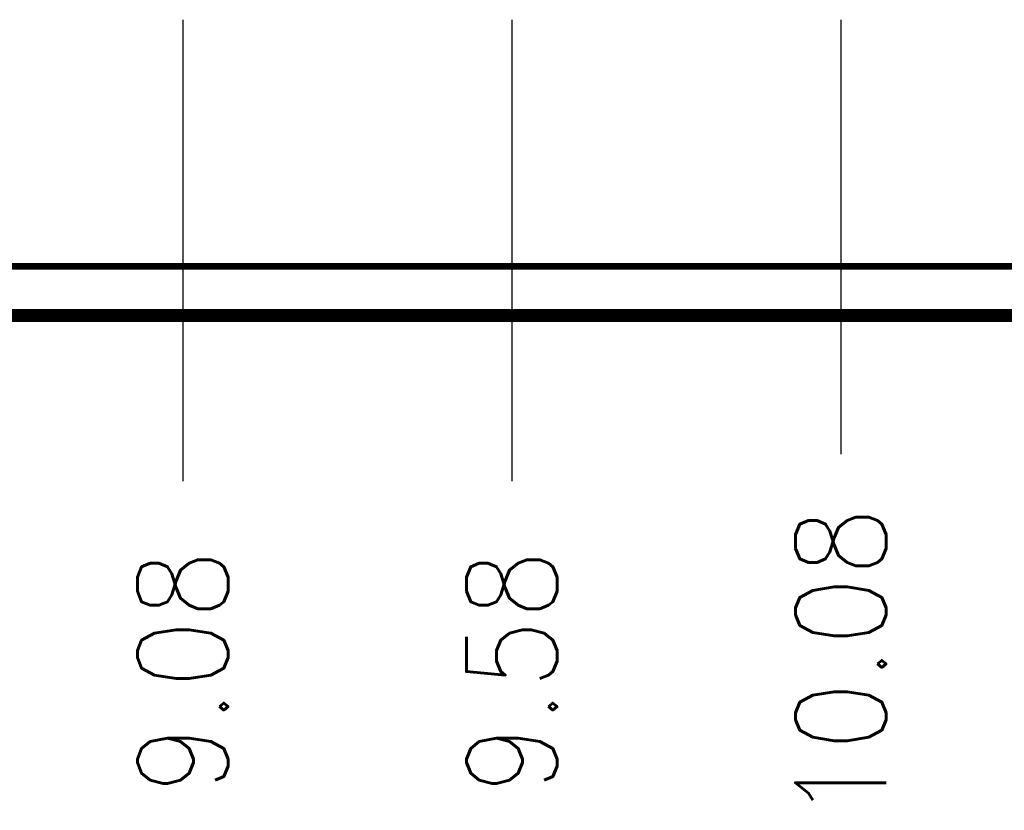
# Model space of a CAD drawing. Header units: millimetres. Extents: x 618 to 1482, y 17 to 575.
# Tile 41 of 96: x 1053 to 1091, y 144 to 174. Entities that reach past the tile are written whole.
import ezdxf

# ---------------------------------------------------------------- set-up
doc = ezdxf.new("R2010")
doc.units = ezdxf.units.MM
doc.layers.add('1', color=7, linetype='Continuous')
doc.styles.add('CONVERTER_11', font='txt.shx', dxfattribs={"width": 0.9})
doc.dimstyles.new('ME10_DIM_38', dxfattribs={"dimtxt": 3.5, "dimasz": 0.18, "dimexe": 2.03, "dimexo": 1.27, "dimgap": 2.54, "dimtad": 1, "dimlfac": 0.03937, "dimzin": 4, "dimdsep": 46, "dimtxsty": 'CONVERTER_11', "dimsah": 1, "dimcen": 0.09, "dimclrd": 140, "dimclre": 140, "dimclrt": 4, "dimadec": 0, "dimazin": 0, "dimtfac": 1, "dimtdec": 4, "dimtix": 1, "dimtofl": 0, "dimtmove": 0, "dimatfit": 0, "dimfxl": 1, "dimtolj": 1, "dimtzin": 0, "dimarcsym": 0})
doc.dimstyles.new('ME10_DIM_45', dxfattribs={"dimtxt": 3.5, "dimasz": 0.18, "dimexe": 2.03, "dimexo": 1.27, "dimgap": 2.54, "dimtad": 1, "dimlfac": 0.03937, "dimzin": 4, "dimdsep": 46, "dimtxsty": 'CONVERTER_11', "dimsah": 1, "dimcen": 0.09, "dimclrd": 140, "dimclre": 140, "dimclrt": 4, "dimadec": 0, "dimazin": 0, "dimtfac": 1, "dimtdec": 4, "dimtix": 1, "dimtofl": 0, "dimtmove": 0, "dimatfit": 0, "dimfxl": 1, "dimtolj": 1, "dimtzin": 0, "dimarcsym": 0})
doc.dimstyles.new('ME10_DIM_46', dxfattribs={"dimtxt": 3.5, "dimasz": 0.18, "dimexe": 2.03, "dimexo": 1.27, "dimgap": 2.54, "dimtad": 1, "dimlfac": 0.03937, "dimzin": 4, "dimdsep": 46, "dimtxsty": 'CONVERTER_11', "dimsah": 1, "dimcen": 0.09, "dimclrd": 140, "dimclre": 140, "dimclrt": 4, "dimadec": 0, "dimazin": 0, "dimtfac": 1, "dimtdec": 4, "dimtix": 1, "dimtofl": 0, "dimtmove": 0, "dimatfit": 0, "dimfxl": 1, "dimtolj": 1, "dimtzin": 0, "dimarcsym": 0})

# ---------------------------------------------------------------- blocks, each defined once
blk = doc.blocks.new('Chassis_Octoclock_Ettus__133', base_point=(828.296, 162.682))
at = {"color": 124, "linetype": 'Continuous', "const_width": 0.25}
blk.add_lwpolyline([(829.626, 164.832), (1264.854, 164.832)], dxfattribs=at)
at = {"color": 7, "linetype": 'Continuous', "const_width": 0.5}
blk.add_lwpolyline([(830.446, 162.932), (1264.034, 162.932)], dxfattribs=at)
blk = doc.blocks.new('Assy_Chassis_Octoclock_Ettus__134', base_point=(828.226, 162.682))
blk.add_blockref('Chassis_Octoclock_Ettus__133', (828.296, 162.682))
blk = doc.blocks.new('Assy_Octoclock_Ettus__201', base_point=(828.226, 162.682))
blk.add_blockref('Assy_Chassis_Octoclock_Ettus__134', (828.226, 162.682))
blk = doc.blocks.new('*D270')
at = {"layer": '1', "color": 140, "linetype": 'Continuous'}
blk.add_line((1084.695, 174.353), (1084.695, 157.583), dxfattribs=at)
at = {"layer": '1', "color": 4, "insert": (1086.445, 143.405), "char_height": 3.5, "attachment_point": 7, "rotation": 90, "line_spacing_factor": 0.60024, "style": 'CONVERTER_11'}
blk.add_mtext('10.08', dxfattribs=at)
blk = doc.blocks.new('*D277')
at = {"layer": '1', "color": 140, "linetype": 'Continuous'}
blk.add_line((1071.995, 174.353), (1071.995, 156.533), dxfattribs=at)
at = {"layer": '1', "color": 4, "insert": (1073.745, 144.455), "char_height": 3.5, "attachment_point": 7, "rotation": 90, "line_spacing_factor": 0.60024, "style": 'CONVERTER_11'}
blk.add_mtext('9.58', dxfattribs=at)
blk = doc.blocks.new('*D278')
at = {"layer": '1', "color": 140, "linetype": 'Continuous'}
blk.add_line((1059.295, 174.353), (1059.295, 156.533), dxfattribs=at)
at = {"layer": '1', "color": 4, "insert": (1061.045, 144.455), "char_height": 3.5, "attachment_point": 7, "rotation": 90, "line_spacing_factor": 0.60024, "style": 'CONVERTER_11'}
blk.add_mtext('9.08', dxfattribs=at)
blk = doc.blocks.new('FRONT1__202', base_point=(1047.24, 184.91))
blk.add_blockref('Assy_Octoclock_Ettus__201', (828.226, 162.682))
at = {"layer": '1'}
for feature_location, offset, dimstyle, picture, middle in [((1084.695, 175.623), (0, -18.041), 'ME10_DIM_38', '*D270', (1084.695, 149.224)), ((1071.995, 175.623), (0, -19.091), 'ME10_DIM_45', '*D277', (1071.995, 149.224)), ((1059.295, 175.623), (0, -19.091), 'ME10_DIM_46', '*D278', (1059.295, 149.224))]:
    dim = blk.add_ordinate_dim(feature_location=feature_location, offset=offset, dtype=1, origin=(828.546, 164.832), dimstyle=dimstyle, dxfattribs=at)
    dim.commit()
    dim.dimension.update_dxf_attribs({"geometry": picture, "text_midpoint": middle})

msp = doc.modelspace()

# ---------------------------------------------------------------- block references
msp.add_blockref('FRONT1__202', (1047.24, 184.91))

doc.saveas('drawing.dxf')
